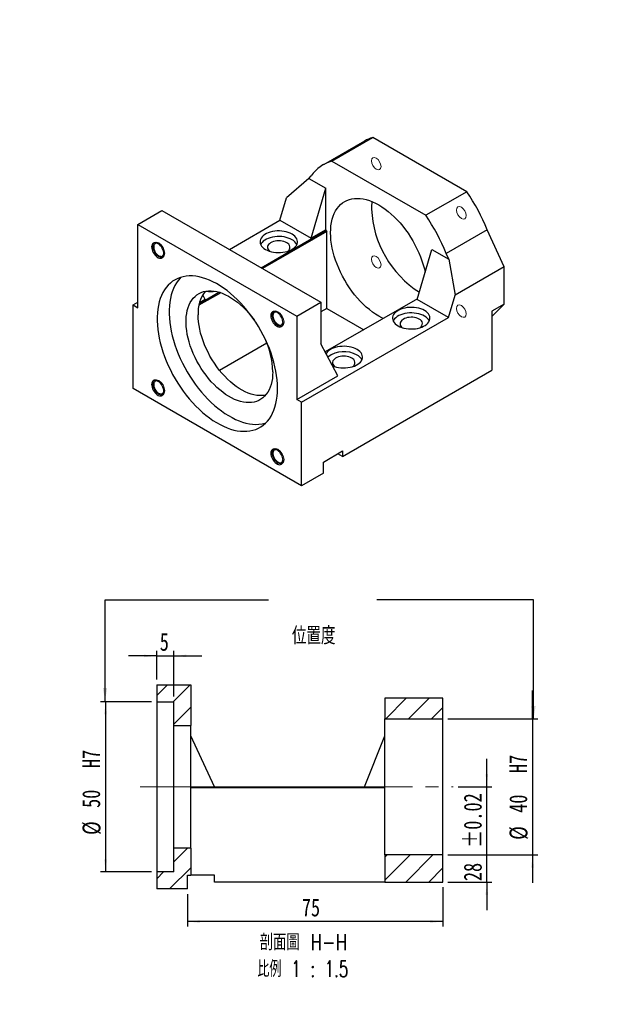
# Model space of a CAD drawing. Header units: millimetres. Extents: x 41 to 276, y 4 to 196.
# Tile 2 of 2: x 159 to 276, y 4 to 196. Entities that reach past the tile are written whole.
import ezdxf

# ---------------------------------------------------------------- set-up
doc = ezdxf.new("R2010")
doc.units = ezdxf.units.MM
doc.linetypes.add('CENTERX2', pattern=[20.32, 12.7, -2.54, 2.54, -2.54])
doc.layers.add('FORMAT', color=7, linetype='Continuous')
doc.styles.add('SLDTEXTSTYLE0', font='TXT', dxfattribs={"width": 0.75})
doc.styles.add('SLDTEXTSTYLE1', font='TXT', dxfattribs={"width": 0.75, "bigfont": 'bigfont'})
doc.styles.add('SLDTEXTSTYLE2', font='TXT', dxfattribs={"width": 0.675, "bigfont": 'bigfont'})
doc.styles.add('SLDTEXTSTYLE4', font='TXT', dxfattribs={"width": 0.666667})
doc.dimstyles.new('SLDDIMSTYLE1', dxfattribs={"dimtxt": 0.18, "dimasz": 2.5, "dimexe": 0, "dimexo": 0.0625, "dimgap": 0, "dimtad": 0, "dimtih": 1, "dimtoh": 1, "dimdec": 0, "dimrnd": 1e-09, "dimzin": 0, "dimdsep": 46, "dimtxsty": 'Standard', "dimsah": 1, "dimcen": 0.09, "dimadec": 0, "dimazin": 0, "dimtfac": 2.5, "dimtdec": 0, "dimtofl": 0, "dimtmove": 0, "dimatfit": 3, "dimfxl": 0, "dimfrac": 2, "dimtolj": 1, "dimtzin": 0, "dimarcsym": 0})
doc.dimstyles.new('SLDDIMSTYLE2', dxfattribs={"dimtxt": 3.5, "dimasz": 2.5, "dimexe": 0, "dimexo": 0.0625, "dimgap": 0.875, "dimtad": 1, "dimlfac": 1.5, "dimrnd": 1e-09, "dimzin": 12, "dimdsep": 46, "dimtxsty": 'SLDTEXTSTYLE0', "dimsah": 1, "dimcen": 0.09, "dimadec": 0, "dimazin": 3, "dimtol": 1, "dimtp": 0.02, "dimtm": 0.02, "dimtfac": 1, "dimtmove": 0, "dimatfit": 0, "dimfxl": 0, "dimfrac": 2, "dimtolj": 1, "dimarcsym": 0})
doc.dimstyles.new('SLDDIMSTYLE3', dxfattribs={"dimtxt": 3.5, "dimasz": 2.5, "dimexe": 0, "dimexo": 0.0625, "dimgap": 0.875, "dimtad": 1, "dimlfac": 1.5, "dimrnd": 1e-09, "dimzin": 12, "dimdsep": 46, "dimtxsty": 'SLDTEXTSTYLE0', "dimsah": 1, "dimcen": 0.09, "dimadec": 0, "dimazin": 3, "dimtfac": 1, "dimtmove": 0, "dimatfit": 0, "dimfxl": 0, "dimfrac": 2, "dimtolj": 1, "dimtzin": 12, "dimarcsym": 0})
doc.dimstyles.new('SLDDIMSTYLE4', dxfattribs={"dimtxt": 3.5, "dimasz": 2.5, "dimexe": 0, "dimexo": 0.0625, "dimgap": 0.875, "dimtad": 1, "dimlfac": 1.5, "dimrnd": 1e-09, "dimzin": 12, "dimdsep": 46, "dimtxsty": 'SLDTEXTSTYLE0', "dimsah": 1, "dimcen": 0.09, "dimadec": 0, "dimazin": 3, "dimtfac": 1, "dimtofl": 0, "dimtmove": 0, "dimatfit": 3, "dimfxl": 0, "dimfrac": 2, "dimtolj": 1, "dimtzin": 12, "dimarcsym": 0})
doc.dimstyles.new('SLDDIMSTYLE6', dxfattribs={"dimtxt": 3.5, "dimasz": 2.5, "dimexe": 0, "dimexo": 0.0625, "dimgap": 0.875, "dimtad": 0, "dimtih": 1, "dimtoh": 1, "dimdec": 1, "dimlfac": 1.5, "dimrnd": 1e-09, "dimzin": 12, "dimdsep": 46, "dimtxsty": 'SLDTEXTSTYLE0', "dimsah": 1, "dimcen": 0, "dimadec": 0, "dimazin": 3, "dimtfac": 1, "dimtofl": 0, "dimtmove": 0, "dimatfit": 3, "dimfxl": 0, "dimfrac": 2, "dimtolj": 1, "dimtzin": 12, "dimarcsym": 0})

# ---------------------------------------------------------------- blocks, each defined once
blk = doc.blocks.new('_D_1')
at = {"layer": 'FORMAT', "color": 7}
for p, q in [((250, 46.25), (250, 51.75)), ((244.39, 46.25), (251, 46.25)), ((250, 27.58), (250, 46.25)), ((242.39, 27.58), (251, 27.58)), ((250, 27.58), (250, 22.08))]:
    blk.add_line(p, q, dxfattribs=at)
for points in [[(250, 46.25), (250.25, 48.75), (249.75, 48.75)], [(250, 27.58), (249.75, 25.08), (250.25, 25.08)]]:
    blk.add_solid(points, dxfattribs=at)
at = {"layer": 'FORMAT', "color": 7, "char_height": 3.5, "attachment_point": 1, "rotation": 90, "style": 'SLDTEXTSTYLE0'}
for s, insert in [('±0.02', (245.49, 34.27)), ('28', (245.49, 27.79))]:
    blk.add_mtext(s, dxfattribs=dict(at, insert=insert))
blk = doc.blocks.new('_D_2')
at = {"layer": 'FORMAT', "color": 7}
for p, q in [((258.95, 59.58), (258.95, 65.08)), ((242.39, 59.58), (259.95, 59.58)), ((258.95, 59.58), (258.95, 32.92)), ((242.39, 32.92), (259.95, 32.92)), ((258.95, 32.92), (258.95, 27.42))]:
    blk.add_line(p, q, dxfattribs=at)
for points in [[(258.95, 59.58), (259.2, 62.08), (258.7, 62.08)], [(258.95, 32.92), (258.7, 30.42), (259.2, 30.42)]]:
    blk.add_solid(points, dxfattribs=at)
at = {"layer": 'FORMAT', "color": 7, "char_height": 3.5, "attachment_point": 1, "rotation": 90, "style": 'SLDTEXTSTYLE0'}
for s, insert in [('H7', (254.39, 48.95)), ('40', (254.39, 41.16)), ('%%c', (254.44, 35.88))]:
    blk.add_mtext(s, dxfattribs=dict(at, insert=insert))
blk = doc.blocks.new('_D_3')
at = {"layer": 'FORMAT', "color": 7}
for p, q in [((185.39, 71.88), (179.89, 71.88)), ((185.39, 67.25), (185.39, 72.88)), ((185.39, 71.88), (188.72, 71.88)), ((188.72, 63.92), (188.72, 72.88)), ((188.72, 71.88), (194.22, 71.88))]:
    blk.add_line(p, q, dxfattribs=at)
for points in [[(185.39, 71.88), (182.89, 72.13), (182.89, 71.63)], [(188.72, 71.88), (191.22, 71.63), (191.22, 72.13)]]:
    blk.add_solid(points, dxfattribs=at)
at = {"layer": 'FORMAT', "color": 7, "insert": (185.99, 76.39), "char_height": 3.5, "attachment_point": 1, "style": 'SLDTEXTSTYLE0'}
blk.add_mtext('5', dxfattribs=at)
blk = doc.blocks.new('_D_4')
at = {"layer": 'FORMAT', "color": 7}
for p, q in [((184.39, 62.92), (174.39, 62.92)), ((175.39, 62.92), (175.39, 29.58)), ((184.39, 29.58), (174.39, 29.58))]:
    blk.add_line(p, q, dxfattribs=at)
for points in [[(175.39, 62.92), (175.14, 60.42), (175.64, 60.42)], [(175.39, 29.58), (175.64, 32.08), (175.14, 32.08)]]:
    blk.add_solid(points, dxfattribs=at)
at = {"layer": 'FORMAT', "color": 7, "char_height": 3.5, "attachment_point": 1, "rotation": 90, "style": 'SLDTEXTSTYLE0'}
for s, insert in [('H7', (170.82, 49.92)), ('50', (170.82, 42.12)), ('%%c', (170.88, 36.84))]:
    blk.add_mtext(s, dxfattribs=dict(at, insert=insert))
blk = doc.blocks.new('_D_5')
at = {"layer": 'FORMAT', "color": 7}
for p, q in [((191.39, 25.25), (191.39, 18.87)), ((241.39, 26.58), (241.39, 18.87)), ((241.39, 19.87), (191.39, 19.87))]:
    blk.add_line(p, q, dxfattribs=at)
for points in [[(191.39, 19.87), (193.89, 19.62), (193.89, 20.12)], [(241.39, 19.87), (238.89, 20.12), (238.89, 19.62)]]:
    blk.add_solid(points, dxfattribs=at)
at = {"layer": 'FORMAT', "color": 7, "insert": (213.8, 24.38), "char_height": 3.5, "attachment_point": 1, "style": 'SLDTEXTSTYLE0'}
blk.add_mtext('75', dxfattribs=at)
blk = doc.blocks.new('SW_NOTE_1')
at = {"layer": 'FORMAT', "color": 0, "char_height": 3.175, "attachment_point": 2}
for s, insert, style in [('\\M+19655\\M+196CA\\M+19AA4 H-H', (10.42, 4.09), 'SLDTEXTSTYLE1'), ('\\M+194E4\\M+197E1 1 : 1.5', (10.32, -1.14), 'SLDTEXTSTYLE2')]:
    blk.add_mtext(s, dxfattribs=dict(at, insert=insert, style=style))
blk = doc.blocks.new('SW_SYMBOL_HOLE_SPOT')
at = {"layer": 'FORMAT', "color": 0}
for p, q in [((0, 875), (0, 75)), ((1600, 75), (1600, 875)), ((0, 75), (1600, 75))]:
    blk.add_line(p, q, dxfattribs=at)
blk = doc.blocks.new('_D_6')
at = {"layer": 'FORMAT'}
for p, q in [((85.67, 128.72), (96.93, 101.32)), ((96.93, 101.32), (138.92, 101.32))]:
    blk.add_line(p, q, dxfattribs=at)
blk.add_solid([(85.67, 128.72), (86.38, 126.31), (86.85, 126.5)], dxfattribs=at)
at = {"layer": 'FORMAT', "xscale": 0.004470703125, "yscale": 0.004470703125, "zscale": 0.004470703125}
blk.add_blockref('SW_SYMBOL_HOLE_SPOT', (107.48, 101.81), dxfattribs=at)
at = {"layer": 'FORMAT', "char_height": 3.5, "attachment_point": 1}
for s, insert, style in [('4 x', (98.51, 111.5), 'SLDTEXTSTYLE4'), ('%%c', (105.93, 111.44), 'SLDTEXTSTYLE0'), ('6.6 \\M+18AAE\\M+19153\\M+18AD1\\M+190FA', (112.52, 111.5), 'SLDTEXTSTYLE1'), ('%%c', (116.92, 105.83), 'SLDTEXTSTYLE0'), ('11', (123.51, 105.89), 'SLDTEXTSTYLE0')]:
    blk.add_mtext(s, dxfattribs=dict(at, insert=insert, style=style))

msp = doc.modelspace()

# ---------------------------------------------------------------- hatches: boundary and pattern name
at = {"linetype": 'Continuous', "lineweight": 18}
h = msp.add_hatch(dxfattribs=at)
h.set_pattern_fill('ANSI31', style=0)
h.paths.add_polyline_path([(192.0565, 66.2499), (185.3898, 66.2499), (185.3898, 62.9166), (188.7231, 62.9166), (188.7231, 58.2499), (192.0565, 58.2499)], flags=0)
h = msp.add_hatch(dxfattribs=at)
h.set_pattern_fill('ANSI31', style=0)
h.paths.add_polyline_path([(241.3898, 59.5833), (241.3898, 63.5833), (230.0565, 63.5833), (230.0565, 59.5833)], flags=0)
h = msp.add_hatch(dxfattribs=at)
h.set_pattern_fill('ANSI31', style=0)
h.paths.add_polyline_path([(192.0565, 28.9166), (192.0565, 34.2499), (188.7231, 34.2499), (188.7231, 29.5833), (185.3898, 29.5833), (185.3898, 26.2499), (191.3898, 26.2499), (191.3898, 28.9166)], flags=0)
h = msp.add_hatch(dxfattribs=at)
h.set_pattern_fill('ANSI31', style=0)
h.paths.add_polyline_path([(230.0565, 32.9166), (230.0565, 27.5833), (241.3898, 27.5833), (241.3898, 32.9166)], flags=0)

# ---------------------------------------------------------------- linework, layer by layer
at = {"color": 7, "linetype": 'Continuous', "lineweight": 25}
for p, q in [((226.0288, 172.6958), (218.015, 168.0695)), ((219.655, 168.7651), (227.6689, 173.3914)), ((246.0537, 162.7781), (227.6689, 173.3914)), ((219.655, 168.7651), (238.0398, 158.1518)), ((215.1433, 165.3817), (215.6481, 165.9068)), ((215.1433, 165.3817), (210.7821, 161.5698)), ((215.1433, 165.3817), (218.4765, 163.4575)), ((215.6481, 153.6593), (218.4765, 163.4575)), ((218.4765, 155.2921), (218.4765, 163.4575)), ((246.0537, 162.7781), (238.0398, 158.1518)), ((209.5198, 157.197), (210.7821, 161.5698)), ((181.707, 156.3833), (186.421, 159.1046)), ((186.421, 159.1046), (217.5337, 141.1437)), ((181.707, 140.0525), (181.707, 156.3833)), ((181.707, 156.3833), (212.8197, 138.4223)), ((199.6226, 151.4835), (209.5198, 157.197)), ((209.5198, 157.197), (215.6481, 153.6593)), ((205.8452, 147.8913), (218.5708, 155.2377)), ((218.7122, 154.9927), (206.128, 147.728)), ((218.4765, 155.2921), (215.6481, 153.6593)), ((218.5708, 155.2377), (218.4765, 155.2921)), ((218.5708, 155.2377), (218.7122, 154.9927)), ((218.7122, 139.9139), (218.7122, 154.9927)), ((250.0606, 155.2935), (242.0467, 150.6672)), ((253.3604, 148.0507), (250.0606, 155.2935)), ((236.3899, 141.6853), (239.2183, 151.4835)), ((239.2183, 151.4835), (242.5515, 149.5593)), ((242.5515, 149.5593), (242.0467, 150.6672)), ((242.5515, 149.5593), (243.7804, 142.5203)), ((253.3604, 148.0507), (243.7804, 142.5203)), ((253.3604, 140.7626), (253.3604, 148.0507)), ((197.9465, 143.0049), (193.6591, 140.5298)), ((193.7409, 140.9037), (197.5818, 143.121)), ((180.7641, 140.5967), (181.707, 141.141)), ((194.9063, 141.6853), (193.7733, 141.0312)), ((194.9063, 141.6853), (194.419, 142.6098)), ((212.8197, 138.4223), (217.5337, 141.1437)), ((217.5337, 141.1437), (217.5337, 132.9783)), ((236.4276, 141.8159), (218.3701, 131.3915)), ((242.5181, 138.1475), (236.3899, 141.6853)), ((242.5181, 138.1475), (243.7804, 142.5203)), ((253.3604, 140.7626), (251.0034, 139.4019)), ((253.3604, 140.7626), (251.0034, 138.3105)), ((180.7641, 124.2659), (180.7641, 140.5967)), ((180.7641, 140.5967), (181.707, 140.0525)), ((218.7122, 139.9139), (217.5337, 139.2336)), ((218.7122, 139.9139), (225.9226, 135.7515)), ((251.0034, 139.4019), (251.0034, 127.8039)), ((212.8197, 138.4223), (212.8197, 122.0915)), ((213.7625, 121.5472), (242.5181, 138.1475)), ((206.9545, 133.1264), (197.7089, 127.789)), ((220.8335, 126.7178), (217.5337, 132.9783)), ((221.7763, 110.9314), (251.0034, 127.8039)), ((212.8197, 122.0915), (220.8335, 126.7178)), ((213.7625, 105.2164), (180.7641, 124.2659)), ((213.7625, 121.5472), (212.8197, 122.0915)), ((213.7625, 105.2164), (213.7625, 121.5472)), ((218.0051, 109.8431), (221.7763, 112.0201)), ((221.7763, 112.0201), (221.7763, 110.9314)), ((221.7763, 110.9314), (220.8334, 111.4758)), ((218.0051, 107.6656), (218.0051, 109.8431)), ((218.0051, 107.6656), (213.7625, 105.2164)), ((185.3898, 66.2499), (185.3898, 62.9166)), ((185.3898, 66.2499), (192.0565, 66.2499)), ((192.0565, 66.2499), (192.0565, 58.2499)), ((185.3898, 62.9166), (188.7231, 62.9166)), ((185.3898, 62.9166), (185.3898, 29.5833)), ((188.7231, 58.2499), (188.7231, 62.9166)), ((230.0565, 63.5833), (230.0565, 59.5833)), ((241.3898, 63.5833), (230.0565, 63.5833)), ((241.3898, 59.5833), (241.3898, 63.5833)), ((188.7231, 34.2499), (188.7231, 58.2499)), ((188.7231, 58.2499), (192.0565, 58.2499)), ((192.0565, 34.2499), (192.0565, 58.2499)), ((230.0565, 59.5833), (241.3898, 59.5833)), ((230.0565, 32.9166), (230.0565, 59.5833)), ((241.3898, 32.9166), (241.3898, 59.5833)), ((196.7231, 46.2499), (192.0565, 56.2499)), ((226.0565, 46.2499), (230.0565, 56.2499)), ((192.0565, 46.2499), (230.0565, 46.2499)), ((230.0565, 46.0499), (192.0565, 46.0499)), ((188.7231, 29.5833), (188.7231, 34.2499)), ((192.0565, 34.2499), (188.7231, 34.2499)), ((192.0565, 34.2499), (192.0565, 28.9166)), ((241.3898, 32.9166), (230.0565, 32.9166)), ((230.0565, 32.9166), (230.0565, 27.5833)), ((241.3898, 27.5833), (241.3898, 32.9166)), ((185.3898, 29.5833), (185.3898, 26.2499)), ((188.7231, 29.5833), (185.3898, 29.5833)), ((191.3898, 26.2499), (191.3898, 28.9166)), ((191.3898, 28.9166), (192.0565, 28.9166)), ((196.7231, 28.9166), (192.0565, 28.9166)), ((196.7231, 27.5833), (196.7231, 28.9166)), ((230.0565, 27.5833), (196.7231, 27.5833)), ((230.0565, 27.5833), (241.3898, 27.5833)), ((191.3898, 26.2499), (185.3898, 26.2499))]:
    msp.add_line(p, q, dxfattribs=at)
at = {"color": 7, "linetype": 'Continuous', "lineweight": 18, "flags": 128}
for points in [[(228.3512, 167.1744), (228.712, 167.049), (229.0178, 167.1084), (229.2222, 167.3436), (229.294, 167.7188), (229.2222, 168.1769), (229.0178, 168.6481), (228.712, 169.0607), (228.3512, 169.3518), (227.9904, 169.4772), (227.6845, 169.4178), (227.4801, 169.1826), (227.4084, 168.8074), (227.4801, 168.3493), (227.6845, 167.8781), (227.9904, 167.4655), (228.3512, 167.1744)], [(244.075, 159.1859), (244.1468, 158.7278), (244.3512, 158.2567), (244.657, 157.8441), (245.0178, 157.5529), (245.3786, 157.4275), (245.6845, 157.4869), (245.8889, 157.7222), (245.9607, 158.0974), (245.8889, 158.5554), (245.6845, 159.0266), (245.3786, 159.4392), (245.0178, 159.7304), (244.657, 159.8558), (244.3512, 159.7963), (244.1468, 159.5611), (244.075, 159.1859)], [(184.6185, 152.0752), (184.7082, 152.5442), (184.9637, 152.8383), (185.346, 152.9126), (185.797, 152.7558), (186.248, 152.3918), (186.6303, 151.8761), (186.8858, 151.2871), (186.9755, 150.7145), (186.8858, 150.2455), (186.6303, 149.9515), (186.248, 149.8772), (185.797, 150.034), (185.346, 150.3979), (184.9637, 150.9137), (184.7082, 151.5026), (184.6185, 152.0752)], [(229.294, 148.4728), (229.2222, 148.9308), (229.0178, 149.402), (228.712, 149.8146), (228.3512, 150.1058), (227.9904, 150.2312), (227.6845, 150.1718), (227.4801, 149.9365), (227.4084, 149.5613), (227.4801, 149.1033), (227.6845, 148.6321), (227.9904, 148.2195), (228.3512, 147.9283), (228.712, 147.8029), (229.0178, 147.8624), (229.2222, 148.0976), (229.294, 148.4728)], [(209.1303, 139.2857), (209.5813, 138.9218), (209.9637, 138.4061), (210.2191, 137.8171), (210.3088, 137.2445), (210.2191, 136.7755), (209.9637, 136.4815), (209.5813, 136.4072), (209.1303, 136.5639), (208.6793, 136.9279), (208.297, 137.4436), (208.0415, 138.0326), (207.9518, 138.6052), (208.0415, 139.0742), (208.297, 139.3682), (208.6793, 139.4425), (209.1303, 139.2857)], [(245.0178, 140.4843), (244.657, 140.6097), (244.3512, 140.5503), (244.1468, 140.3151), (244.075, 139.9399), (244.1468, 139.4818), (244.3512, 139.0106), (244.657, 138.598), (245.0178, 138.3069), (245.3786, 138.1815), (245.6845, 138.2409), (245.8889, 138.4761), (245.9607, 138.8513), (245.8889, 139.3094), (245.6845, 139.7806), (245.3786, 140.1932), (245.0178, 140.4843)], [(185.797, 123.0895), (185.346, 123.4535), (184.9637, 123.9692), (184.7082, 124.5582), (184.6185, 125.1308), (184.7082, 125.5998), (184.9637, 125.8938), (185.346, 125.9681), (185.797, 125.8113), (186.248, 125.4474), (186.6303, 124.9316), (186.8858, 124.3427), (186.9755, 123.7701), (186.8858, 123.3011), (186.6303, 123.007), (186.248, 122.9328), (185.797, 123.0895)], [(210.3088, 110.3), (210.2191, 109.831), (209.9637, 109.537), (209.5813, 109.4627), (209.1303, 109.6195), (208.6793, 109.9834), (208.297, 110.4991), (208.0415, 111.0881), (207.9518, 111.6607), (208.0415, 112.1297), (208.297, 112.4237), (208.6793, 112.498), (209.1303, 112.3413), (209.5813, 111.9773), (209.9637, 111.4616), (210.2191, 110.8726), (210.3088, 110.3)]]:
    msp.add_lwpolyline(points, dxfattribs=at)
at = {"color": 7, "linetype": 'Continuous', "lineweight": 25, "flags": 128}
for points in [[(219.4193, 154.7478), (219.4395, 155.4482), (219.5, 156.1223), (219.6005, 156.7672), (219.7406, 157.3802), (219.9197, 157.9585), (220.137, 158.4999), (220.3916, 159.0018), (220.6824, 159.4622), (221.0082, 159.8792), (221.3676, 160.2508), (221.759, 160.5756), (222.1807, 160.8521), (222.631, 161.0792), (223.1079, 161.2558), (223.6094, 161.3813), (224.1334, 161.455), (224.6775, 161.4768), (225.2394, 161.4464), (225.8168, 161.364), (226.4072, 161.23), (227.0081, 161.0449), (227.6168, 160.8096), (228.2308, 160.525), (228.8474, 160.1923), (229.464, 159.813), (230.078, 159.3887), (230.6867, 158.9213), (231.2876, 158.4126), (231.878, 157.865), (232.4554, 157.2807), (233.0173, 156.6623), (233.5615, 156.0123), (234.0854, 155.3337), (234.5869, 154.6292), (235.0638, 153.9019), (235.5141, 153.1549), (235.9358, 152.3915), (236.3272, 151.6148), (236.6866, 150.8282), (237.0124, 150.0352), (237.3032, 149.2389), (237.5578, 148.443), (237.7752, 147.6508), (237.9253, 147.0043)], [(211.8768, 154.4757), (211.5314, 154.6515), (211.1506, 154.8009), (210.7403, 154.9216), (210.3071, 155.0116), (209.8577, 155.0696), (209.3993, 155.0946), (208.9391, 155.0863), (208.4843, 155.0447), (208.0421, 154.9705), (207.6195, 154.8649), (207.2231, 154.7296), (206.8593, 154.5667), (206.5337, 154.3787), (206.2515, 154.1687), (206.0171, 153.9399), (205.8342, 153.6959), (205.7058, 153.4407), (205.6337, 153.1781), (205.6193, 152.9124), (205.6626, 152.6478), (205.763, 152.3884), (205.919, 152.1383), (206.1281, 151.9014), (206.3869, 151.6816), (206.6914, 151.4822), (207.0368, 151.3064), (207.4176, 151.157), (207.8279, 151.0363), (208.2612, 150.9462), (208.7105, 150.8883), (209.1689, 150.8632), (209.6292, 150.8716), (210.084, 150.9132), (210.5262, 150.9873), (210.9488, 151.0929), (211.3451, 151.2282), (211.7089, 151.3911), (212.0345, 151.5791), (212.3167, 151.7891), (212.5511, 152.018), (212.734, 152.2619), (212.8625, 152.5172), (212.9345, 152.7797), (212.949, 153.0454), (212.9056, 153.3101), (212.8052, 153.5695), (212.6492, 153.8196), (212.4402, 154.0564), (212.1814, 154.2763), (211.8768, 154.4757)], [(229.7364, 137.9532), (229.464, 138.0852), (228.8474, 138.4179), (228.2308, 138.7972), (227.6168, 139.2214), (227.0081, 139.6889), (226.4072, 140.1975), (225.8168, 140.7452), (225.2394, 141.3295), (224.6775, 141.9479), (224.1334, 142.5978), (223.6094, 143.2765), (223.1079, 143.981), (222.631, 144.7083), (222.1807, 145.4553), (221.759, 146.2187), (221.3676, 146.9954), (221.0082, 147.7819), (220.6824, 148.575), (220.3916, 149.3712), (220.137, 150.1672), (219.9197, 150.9594), (219.7406, 151.7445), (219.6005, 152.5192), (219.5, 153.2802), (219.4395, 154.0241), (219.4193, 154.7478)], [(186.7869, 150.5921), (186.7667, 150.8564), (186.7066, 151.135), (186.6086, 151.4186), (186.4763, 151.6974), (186.314, 151.962), (186.1272, 152.2034), (185.9224, 152.4132), (185.7065, 152.5845), (185.4868, 152.7113), (185.2709, 152.7893), (185.0661, 152.8159), (184.8793, 152.7902), (184.717, 152.713), (184.5846, 152.587), (184.4867, 152.4165), (184.4266, 152.2072), (184.4063, 151.9664), (184.4266, 151.7021), (184.4867, 151.4234), (184.5846, 151.1399), (184.717, 150.861), (184.8793, 150.5964), (185.0661, 150.3551), (185.2709, 150.1452), (185.4868, 149.974), (185.7065, 149.8472), (185.9224, 149.7691), (186.1272, 149.7425), (186.314, 149.7683), (186.4763, 149.8454), (186.6086, 149.9714), (186.7066, 150.142), (186.7667, 150.3512), (186.7869, 150.5921)], [(185.7016, 152.5878), (185.5489, 152.6448), (185.361, 152.6729), (185.191, 152.6487), (185.0459, 152.5731), (184.9314, 152.4493), (184.8524, 152.2824), (184.8121, 152.0791), (184.8121, 151.8478), (184.8524, 151.5979), (184.9314, 151.3398), (185.0459, 151.0839), (185.191, 150.8407), (185.361, 150.6202), (185.5489, 150.4315), (185.7468, 150.2821), (185.9469, 150.1784), (186.1408, 150.1244), (186.3206, 150.1225), (186.479, 150.1726), (186.6095, 150.2728), (186.7067, 150.4189), (186.7667, 150.605), (186.7823, 150.7158)], [(211.8768, 153.387), (211.5314, 153.5627), (211.1506, 153.7122), (210.7403, 153.8328), (210.3071, 153.9229), (209.8577, 153.9809), (209.3993, 154.0059), (208.9391, 153.9975), (208.4843, 153.9559), (208.0421, 153.8818), (207.6195, 153.7762), (207.2231, 153.6409), (206.8593, 153.478), (206.5337, 153.29), (206.2515, 153.08), (206.0171, 152.8512), (205.8342, 152.6072), (205.7408, 152.4346)], [(210.8398, 152.7883), (210.5701, 152.9207), (210.2671, 153.0264), (209.9386, 153.1027), (209.5932, 153.1476), (209.2398, 153.16), (208.8876, 153.1394), (208.5456, 153.0865), (208.2227, 153.0026), (207.9273, 152.89), (207.6671, 152.7514), (207.4488, 152.5905), (207.2779, 152.4114), (207.1591, 152.2189), (207.0953, 152.0179), (207.0881, 151.8135), (207.1379, 151.6112), (207.2432, 151.416), (207.4014, 151.2332), (207.538, 151.1176)], [(209.0484, 124.2686), (209.0281, 125.079), (208.9672, 125.91), (208.866, 126.7589), (208.7248, 127.6226), (208.5441, 128.4983), (208.3245, 129.3827), (208.0667, 130.2731), (207.7718, 131.1661), (207.4406, 132.0589), (207.0743, 132.9482), (206.6742, 133.8311), (206.2416, 134.7044), (205.7781, 135.5653), (205.2853, 136.4106), (204.7647, 137.2376), (204.2184, 138.0433), (203.648, 138.8249), (203.0557, 139.5799), (202.4434, 140.3055), (201.8132, 140.9993), (201.1673, 141.6588), (200.508, 142.2819), (199.8375, 142.8663), (199.1581, 143.4101), (198.4722, 143.9113), (197.7822, 144.3683), (197.0903, 144.7794), (196.399, 145.1433), (195.7107, 145.4586), (195.0278, 145.7244), (194.3526, 145.9397), (193.6874, 146.1037), (193.0345, 146.2159), (192.3962, 146.2759), (191.7747, 146.2835), (191.1721, 146.2387), (190.5905, 146.1415), (190.0319, 145.9924), (189.4983, 145.7919), (188.9914, 145.5407), (188.513, 145.2395), (188.0648, 144.8896), (187.6483, 144.4919), (187.2649, 144.0481), (186.916, 143.5595), (186.6028, 143.0278), (186.3263, 142.455), (186.0875, 141.8429), (185.8873, 141.1936), (185.7262, 140.5095), (185.605, 139.7929), (185.5239, 139.0462), (185.4833, 138.272), (185.4833, 137.4729), (185.5239, 136.6518), (185.605, 135.8115), (185.7262, 134.9548), (185.8873, 134.0848), (186.0875, 133.2044), (186.3263, 132.3166), (186.6028, 131.4245), (186.916, 130.5312), (187.2649, 129.6398), (187.6483, 128.7533), (188.0648, 127.8748), (188.513, 127.0073), (188.9914, 126.1539), (189.4983, 125.3174), (190.0319, 124.5007), (190.5905, 123.7067), (191.1721, 122.938), (191.7747, 122.1974), (192.3962, 121.4874), (193.0345, 120.8105), (193.6874, 120.1689), (194.3526, 119.5649), (195.0278, 119.0006), (195.7107, 118.4778), (196.399, 117.9985), (197.0903, 117.5643), (197.7822, 117.1766), (198.4722, 116.8368), (199.1581, 116.5461), (199.8375, 116.3055), (200.508, 116.1158), (201.1673, 115.9776), (201.8132, 115.8915), (202.4434, 115.8577), (203.0557, 115.8763), (203.648, 115.9473), (204.2184, 116.0705), (204.7647, 116.2454), (205.2853, 116.4714), (205.7781, 116.7477), (206.2416, 117.0734), (206.6742, 117.4473), (207.0743, 117.8682), (207.4406, 118.3347), (207.7718, 118.845), (208.0667, 119.3975), (208.3245, 119.9902), (208.5441, 120.6212), (208.7248, 121.2881), (208.866, 121.9888), (208.9672, 122.7208), (209.0281, 123.4816), (209.0484, 124.2686)], [(190.1929, 146.0414), (190.0053, 145.8526), (189.6219, 145.4088), (189.273, 144.9202), (188.9598, 144.3885), (188.6833, 143.8157), (188.4445, 143.2036), (188.2443, 142.5543), (188.0832, 141.8702), (187.962, 141.1536), (187.8809, 140.4068), (187.8403, 139.6326), (187.8403, 138.8336), (187.8809, 138.0125), (187.962, 137.1722), (188.0832, 136.3155), (188.2443, 135.4455), (188.4445, 134.565), (188.6833, 133.6773), (188.9598, 132.7852), (189.273, 131.8919), (189.6219, 131.0005), (190.0053, 130.114), (190.4218, 129.2355), (190.87, 128.368), (191.3484, 127.5145), (191.8553, 126.678), (192.3889, 125.8614), (192.9475, 125.0673), (193.5291, 124.2987), (194.1317, 123.5581), (194.7532, 122.8481), (195.3915, 122.1712), (196.0444, 121.5296), (196.7096, 120.9256), (197.3848, 120.3612), (198.0678, 119.8385), (198.7561, 119.3592), (199.4473, 118.925), (200.1392, 118.5373), (200.8293, 118.1975), (201.5152, 117.9068), (202.1945, 117.6662), (202.865, 117.4765), (203.5244, 117.3383), (204.1702, 117.2522), (204.8004, 117.2184), (205.4127, 117.237), (206.0051, 117.308), (206.5754, 117.4312), (206.6907, 117.4632)], [(208.1056, 127.5342), (208.0854, 126.8699), (208.0248, 126.232), (207.9242, 125.6238), (207.784, 125.0479), (207.605, 124.5073), (207.3878, 124.0044), (207.1337, 123.5417), (206.8437, 123.1214), (206.5193, 122.7454), (206.1621, 122.4156), (205.7737, 122.1335), (205.3559, 121.9005), (204.9108, 121.7178), (204.4405, 121.586), (203.9472, 121.506), (203.4334, 121.478), (202.9013, 121.5022), (202.3536, 121.5785), (201.7929, 121.7066), (201.2218, 121.8857), (200.6431, 122.1152), (200.0595, 122.3937), (199.4739, 122.7202), (198.8889, 123.0929), (198.3074, 123.5101), (197.7322, 123.9698), (197.1659, 124.4699), (196.6114, 125.0079), (196.0712, 125.5813), (195.5479, 126.1874), (195.044, 126.8232), (194.562, 127.4857), (194.104, 128.1718), (193.6723, 128.8782), (193.269, 129.6016), (192.8959, 130.3384), (192.5549, 131.0853), (192.2476, 131.8385), (191.9754, 132.5946), (191.7396, 133.3499), (191.5413, 134.1008), (191.3816, 134.8438), (191.2611, 135.5753), (191.1805, 136.2918), (191.1401, 136.99), (191.1401, 137.6664), (191.1805, 138.3179), (191.2611, 138.9413), (191.3816, 139.5337), (191.5413, 140.0923), (191.7396, 140.6143), (191.9754, 141.0974), (192.2476, 141.5392), (192.5549, 141.9376), (192.8959, 142.2907), (193.269, 142.5968), (193.6723, 142.8545), (194.104, 143.0625), (194.562, 143.2198), (195.044, 143.3258), (195.5479, 143.3798), (196.0712, 143.3817), (196.6114, 143.3314), (197.1659, 143.2292), (197.7322, 143.0755), (198.3074, 142.8711), (198.8889, 142.6169), (199.4739, 142.3142), (200.0595, 141.9645), (200.6431, 141.5693), (201.2218, 141.1305), (201.7929, 140.6503), (202.3536, 140.131), (202.9013, 139.5749), (203.4334, 138.9849), (203.9472, 138.3636), (204.4405, 137.714), (204.542, 137.5733)], [(210.1203, 137.122), (210.1, 137.3863), (210.0399, 137.665), (209.942, 137.9486), (209.8096, 138.2274), (209.6473, 138.492), (209.4605, 138.7333), (209.2557, 138.9432), (209.0398, 139.1144), (208.8201, 139.2412), (208.6042, 139.3193), (208.3994, 139.3459), (208.2127, 139.3202), (208.0503, 139.243), (207.918, 139.117), (207.8201, 138.9465), (207.7599, 138.7372), (207.7397, 138.4963), (207.7599, 138.2321), (207.8201, 137.9534), (207.918, 137.6698), (208.0503, 137.391), (208.2127, 137.1264), (208.3994, 136.8851), (208.6042, 136.6752), (208.8201, 136.5039), (209.0398, 136.3771), (209.2557, 136.2991), (209.4605, 136.2725), (209.6473, 136.2982), (209.8096, 136.3754), (209.942, 136.5014), (210.0399, 136.6719), (210.1, 136.8812), (210.1203, 137.122)], [(209.0349, 139.1177), (208.8822, 139.1748), (208.6944, 139.2029), (208.5244, 139.1786), (208.3792, 139.1031), (208.2648, 138.9793), (208.1858, 138.8123), (208.1454, 138.609), (208.1454, 138.3777), (208.1858, 138.1279), (208.2648, 137.8697), (208.3792, 137.6138), (208.5244, 137.3707), (208.6944, 137.1502), (208.8822, 136.9614), (209.0802, 136.8121), (209.2802, 136.7083), (209.4741, 136.6544), (209.654, 136.6524), (209.8124, 136.7026), (209.9428, 136.8027), (210.04, 136.9489), (210.1, 137.1349), (210.1156, 137.2457)], [(237.8041, 139.5082), (237.4587, 139.684), (237.0779, 139.8334), (236.6676, 139.9541), (236.2343, 140.0441), (235.785, 140.1021), (235.3265, 140.1271), (234.8663, 140.1188), (234.4115, 140.0772), (233.9693, 140.003), (233.5467, 139.8975), (233.1504, 139.7621), (232.7866, 139.5992), (232.461, 139.4113), (232.1787, 139.2012), (231.9443, 138.9724), (231.7615, 138.7285), (231.633, 138.4732), (231.561, 138.2106), (231.5465, 137.945), (231.5898, 137.6803), (231.6903, 137.4209), (231.8463, 137.1708), (232.0553, 136.9339), (232.3141, 136.7141), (232.6186, 136.5147), (232.964, 136.3389), (233.3449, 136.1895), (233.7552, 136.0688), (234.1884, 135.9788), (234.6378, 135.9208), (235.0962, 135.8958), (235.5564, 135.9041), (236.0112, 135.9457), (236.4534, 136.0199), (236.876, 136.1254), (237.2723, 136.2607), (237.6362, 136.4237), (237.9618, 136.6116), (238.244, 136.8217), (238.4784, 137.0505), (238.6613, 137.2944), (238.7897, 137.5497), (238.8618, 137.8122), (238.8762, 138.0779), (238.8329, 138.3426), (238.7324, 138.602), (238.5765, 138.8521), (238.3674, 139.0889), (238.1086, 139.3088), (237.8041, 139.5082)], [(237.8041, 138.4195), (237.4587, 138.5953), (237.0779, 138.7447), (236.6676, 138.8654), (236.2343, 138.9554), (235.785, 139.0134), (235.3265, 139.0384), (234.8663, 139.03), (234.4115, 138.9885), (233.9693, 138.9143), (233.5467, 138.8087), (233.1504, 138.6734), (232.7866, 138.5105), (232.461, 138.3225), (232.1787, 138.1125), (231.9443, 137.8837), (231.7615, 137.6397), (231.668, 137.4671)], [(206.6815, 122.9228), (206.5536, 122.9002), (206.0498, 122.8461), (205.5265, 122.8443), (204.9863, 122.8946), (204.4317, 122.9968), (203.8655, 123.1505), (203.2903, 123.3549), (202.7088, 123.6091), (202.1238, 123.9118), (201.5381, 124.2615), (200.9546, 124.6567), (200.3759, 125.0955), (199.8048, 125.5757), (199.2441, 126.095), (198.6964, 126.651), (198.1643, 127.2411), (197.6504, 127.8624), (197.1572, 128.512), (196.6869, 129.1867), (196.2418, 129.8834), (195.824, 130.5987), (195.4356, 131.3292), (195.0783, 132.0715), (194.754, 132.822), (194.464, 133.5771), (194.2099, 134.3333), (193.9927, 135.0868), (193.8136, 135.8342), (193.6735, 136.5719), (193.5728, 137.2964), (193.5123, 138.0041), (193.4921, 138.6918)], [(236.767, 137.8208), (236.4973, 137.9532), (236.1943, 138.0589), (235.8659, 138.1352), (235.5205, 138.1802), (235.1671, 138.1925), (234.8148, 138.172), (234.4728, 138.1191), (234.15, 138.0352), (233.8546, 137.9225), (233.5944, 137.7839), (233.376, 137.623), (233.2052, 137.444), (233.0863, 137.2514), (233.0225, 137.0504), (233.0154, 136.846), (233.0651, 136.6437), (233.1705, 136.4485), (233.3286, 136.2657), (233.4652, 136.1502)], [(224.6048, 131.8884), (224.2594, 132.0642), (223.8785, 132.2136), (223.4683, 132.3343), (223.035, 132.4243), (222.5856, 132.4823), (222.1272, 132.5073), (221.667, 132.499), (221.2122, 132.4574), (220.77, 132.3832), (220.3474, 132.2776), (219.9511, 132.1423), (219.5872, 131.9794), (219.2616, 131.7914), (218.9794, 131.5814), (218.745, 131.3526), (218.5621, 131.1086), (218.5392, 131.0707)], [(219.7829, 128.711), (220.1456, 128.5697), (220.5558, 128.449), (220.9891, 128.359), (221.4384, 128.301), (221.8969, 128.276), (222.3571, 128.2843), (222.8119, 128.3259), (223.2541, 128.4), (223.6767, 128.5056), (224.073, 128.6409), (224.4369, 128.8039), (224.7624, 128.9918), (225.0447, 129.2019), (225.2791, 129.4307), (225.4619, 129.6746), (225.5904, 129.9299), (225.6624, 130.1924), (225.6769, 130.4581), (225.6336, 130.7228), (225.5331, 130.9822), (225.3771, 131.2323), (225.1681, 131.4691), (224.9093, 131.689), (224.6048, 131.8884)], [(223.5677, 130.201), (223.298, 130.3334), (222.995, 130.4391), (222.6665, 130.5154), (222.3211, 130.5603), (221.9677, 130.5727), (221.6155, 130.5521), (221.2735, 130.4992), (220.9506, 130.4154), (220.6553, 130.3027), (220.395, 130.1641), (220.1767, 130.0032), (220.0059, 129.8241), (219.887, 129.6316), (219.8232, 129.4306), (219.8161, 129.2262), (219.8658, 129.0239), (219.9711, 128.8287), (220.1293, 128.6459), (220.2659, 128.5303)], [(186.7869, 123.6476), (186.7667, 123.9119), (186.7066, 124.1905), (186.6086, 124.4741), (186.4763, 124.753), (186.314, 125.0175), (186.1272, 125.2589), (185.9224, 125.4688), (185.7065, 125.64), (185.4868, 125.7668), (185.2709, 125.8448), (185.0661, 125.8715), (184.8793, 125.8457), (184.717, 125.7686), (184.5846, 125.6426), (184.4867, 125.472), (184.4266, 125.2628), (184.4063, 125.0219), (184.4266, 124.7576), (184.4867, 124.479), (184.5846, 124.1954), (184.717, 123.9166), (184.8793, 123.652), (185.0661, 123.4106), (185.2709, 123.2008), (185.4868, 123.0295), (185.7065, 122.9027), (185.9224, 122.8247), (186.1272, 122.7981), (186.314, 122.8238), (186.4763, 122.901), (186.6086, 123.027), (186.7066, 123.1975), (186.7667, 123.4068), (186.7869, 123.6476)], [(185.7016, 125.6433), (185.5489, 125.7003), (185.361, 125.7284), (185.191, 125.7042), (185.0459, 125.6287), (184.9314, 125.5049), (184.8524, 125.3379), (184.8121, 125.1346), (184.8121, 124.9033), (184.8524, 124.6535), (184.9314, 124.3953), (185.0459, 124.1394), (185.191, 123.8962), (185.361, 123.6758), (185.5489, 123.487), (185.7468, 123.3377), (185.9469, 123.2339), (186.1408, 123.1799), (186.3206, 123.178), (186.479, 123.2281), (186.6095, 123.3283), (186.7067, 123.4744), (186.7667, 123.6605), (186.7823, 123.7713)], [(210.1203, 110.1776), (210.1, 110.4418), (210.0399, 110.7205), (209.942, 111.0041), (209.8096, 111.2829), (209.6473, 111.5475), (209.4605, 111.7888), (209.2557, 111.9987), (209.0398, 112.17), (208.8201, 112.2968), (208.6042, 112.3748), (208.3994, 112.4014), (208.2127, 112.3757), (208.0503, 112.2985), (207.918, 112.1725), (207.8201, 112.002), (207.7599, 111.7927), (207.7397, 111.5519), (207.7599, 111.2876), (207.8201, 111.0089), (207.918, 110.7253), (208.0503, 110.4465), (208.2127, 110.1819), (208.3994, 109.9406), (208.6042, 109.7307), (208.8201, 109.5595), (209.0398, 109.4327), (209.2557, 109.3546), (209.4605, 109.328), (209.6473, 109.3537), (209.8096, 109.4309), (209.942, 109.5569), (210.0399, 109.7274), (210.1, 109.9367), (210.1203, 110.1776)], [(209.0349, 112.1733), (208.8822, 112.2303), (208.6944, 112.2584), (208.5244, 112.2342), (208.3792, 112.1586), (208.2648, 112.0348), (208.1858, 111.8679), (208.1454, 111.6646), (208.1454, 111.4333), (208.1858, 111.1834), (208.2648, 110.9253), (208.3792, 110.6694), (208.5244, 110.4262), (208.6944, 110.2057), (208.8822, 110.017), (209.0802, 109.8676), (209.2802, 109.7639), (209.4741, 109.7099), (209.654, 109.7079), (209.8124, 109.7581), (209.9428, 109.8583), (210.04, 110.0044), (210.1, 110.1905), (210.1156, 110.3012)]]:
    msp.add_lwpolyline(points, dxfattribs=at)
at = {"color": 7, "linetype": 'Continuous', "lineweight": 25}
for centre, radius, start, end in [((229.6972, 166.3281), 7.3488, 106.022296, 119.946239), ((221.7352, 161.6113), 7.4501, 106.212983, 144.789811), ((215.5389, 141.6269), 37.1285, 21.597893, 34.727653), ((238.5349, 159.4114), 11.1018, 172.567393, 180.192264), ((247.9215, 160.312), 20.5097, 182.620921, 237.141323), ((207.525, 137.0006), 37.1285, 21.597893, 34.727653), ((210.5185, 151.9054), 0.9394, 303.008121, 70.003725), ((210.8587, 151.4201), 2.2147, 27.26137, 62.631965), ((200.3721, 139.0926), 6.8917, 142.341525, 183.334546), ((196.0853, 149.4877), 6.2456, 260.505128, 277.168557), ((236.4458, 136.938), 0.9394, 303.008121, 70.003725), ((236.786, 136.4526), 2.2147, 27.26137, 62.631965), ((191.8773, 127.1445), 16.233, 1.375754, 25.464665), ((222.0473, 126.1797), 5.2806, 61.032652, 126.758189), ((223.2464, 129.3182), 0.9394, 303.008121, 70.003725), ((223.5866, 128.8328), 2.2147, 27.26137, 62.631965)]:
    msp.add_arc(centre, radius, start, end, dxfattribs=at)
at = {"layer": 'FORMAT', "color": 7, "linetype": 'CENTERX2', "lineweight": 18}
msp.add_line((182.1286, 46.2499), (243.3898, 46.2499), dxfattribs=at)

# ---------------------------------------------------------------- block references
at = {"layer": 'FORMAT'}
msp.add_blockref('SW_NOTE_1', (203.6724, 13.3262), dxfattribs=at)

# ---------------------------------------------------------------- texts
at = {"layer": 'FORMAT', "color": 7, "attachment_point": 1}
for s, insert, char_height, style in [('MBA15-DP', (116.1644, 196.4605), 9.525, 'SLDTEXTSTYLE0'), ('\\M+188CA\\M+19275\\M+19378', (211.8675, 77.5627), 3.439583, 'SLDTEXTSTYLE1')]:
    msp.add_mtext(s, dxfattribs=dict(at, insert=insert, char_height=char_height, style=style))

# ---------------------------------------------------------------- dimensions: what is measured, and where the dimension line sits
at = {"layer": 'FORMAT'}
dim = msp.add_diameter_dim_2p(p1=(82.8775, 135.5036), p2=(85.6651, 128.7208), text='4 x <> 完全貫穿\\P{\\fGDT;v}%%c 11 \\P', dimstyle='SLDDIMSTYLE6', dxfattribs=at)
dim.commit()
dim.dimension.update_dxf_attribs({"geometry": '_D_6', "text_midpoint": (118.7178, 106.9311), "dimtype": 163})
at = {"layer": 'FORMAT', "color": 7}
for base, p1, p2, dimstyle, picture, middle in [((188.7231, 71.8828), (185.3898, 66.2499), (188.7231, 62.9166), 'SLDDIMSTYLE3', '_D_3', (187.2795, 71.8828)), ((191.3898, 19.8722), (241.3898, 27.5833), (191.3898, 26.2499), 'SLDDIMSTYLE4', '_D_5', (216.3898, 19.8722))]:
    dim = msp.add_linear_dim(base=base, p1=p1, p2=p2, dimstyle=dimstyle, dxfattribs=at)
    dim.commit()
    dim.dimension.update_dxf_attribs({"geometry": picture, "text_midpoint": middle, "dimtype": 160})
for base, p1, p2, dimstyle, picture, middle in [((258.9524, 32.9166), (241.3898, 59.5833), (241.3898, 32.9166), 'SLDDIMSTYLE3', '_D_2', (258.9524, 45.2849)), ((175.3898, 29.5833), (185.3898, 62.9166), (185.3898, 29.5833), 'SLDDIMSTYLE4', '_D_4', (175.3898, 46.2499))]:
    dim = msp.add_linear_dim(base=base, p1=p1, p2=p2, angle=90, text='%%c<>  H7', dimstyle=dimstyle, dxfattribs=at)
    dim.commit()
    dim.dimension.update_dxf_attribs({"geometry": picture, "text_midpoint": middle, "dimtype": 160})
dim = msp.add_linear_dim(base=(249.9986, 46.2499), p1=(241.3898, 27.5833), p2=(243.3898, 46.2499), angle=90, dimstyle='SLDDIMSTYLE2', dxfattribs=at)
dim.commit()
dim.dimension.update_dxf_attribs({"geometry": '_D_1', "text_midpoint": (249.9986, 36.8292), "dimtype": 160})

# ---------------------------------------------------------------- leaders
for points in [[(175.2911, 63.1025), (175.2911, 82.8333), (207.2776, 82.8333)], [(259.1467, 59.5833), (259.1467, 82.8333), (228.5051, 82.8333)]]:
    msp.add_leader(points, dimstyle='SLDDIMSTYLE1', dxfattribs=at)

doc.saveas('drawing.dxf')
